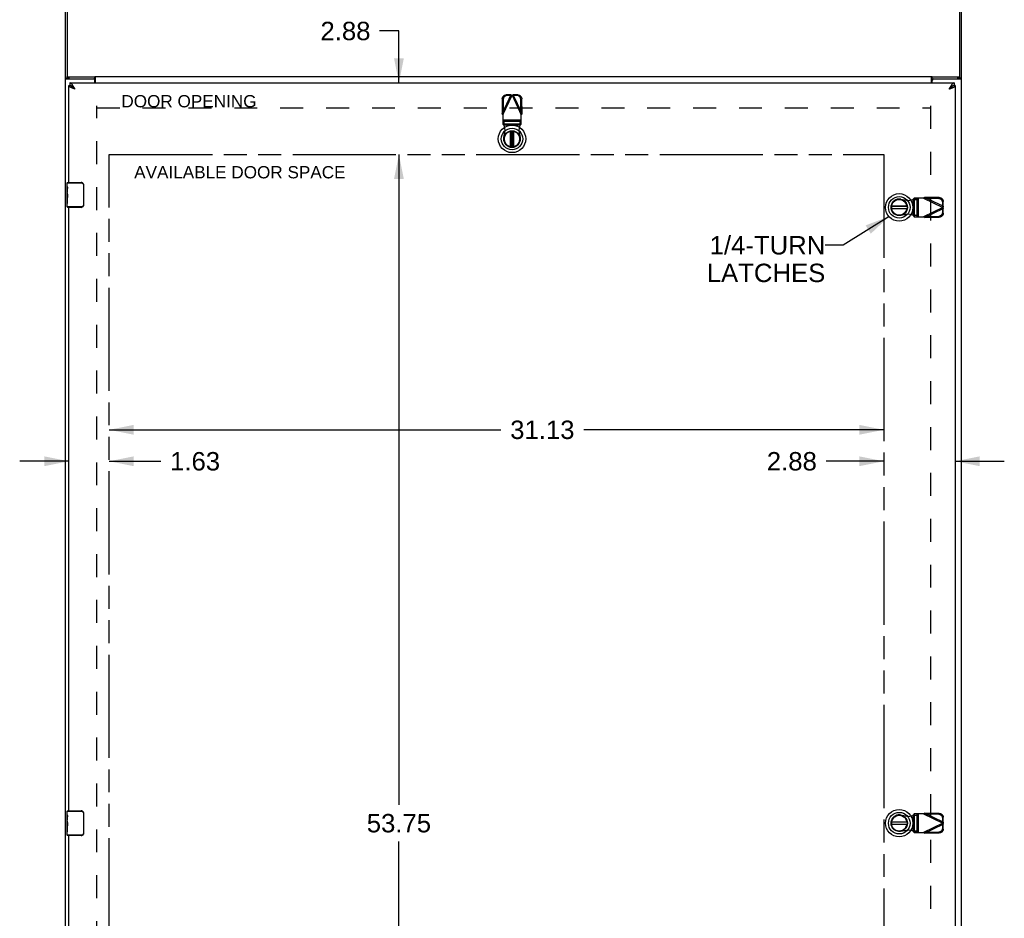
# Model space of a CAD drawing. Header units: inches. Extents: x 0 to 168, y 0 to 108.
# Tile 3 of 7: x 44 to 83, y 36 to 72. Entities that reach past the tile are written whole.
import ezdxf

# ---------------------------------------------------------------- set-up
doc = ezdxf.new("R2010")
doc.units = ezdxf.units.IN
doc.header["$LTSCALE"] = 9.21831
doc.header["$MEASUREMENT"] = 0
doc.linetypes.add('HIDDEN', pattern=[0.2, 0.1, -0.1])
doc.linetypes.add('PHANTOM', pattern=[0.8, 0.45, -0.05, 0.1, -0.05, 0.1, -0.05])
doc.layers.get('0').update_dxf_attribs({"linetype": 'CONTINUOUS'})
for name, color, linetype in [('02___PRT_ALL_AXES', 7, 'CONTINUOUS'), ('1-4_TURN_RH_OVER_24', 7, 'CONTINUOUS'), ('AVAILABLE_DOOR_SPACE', 7, 'CONTINUOUS'), ('DEFAULT_2', 8, 'HIDDEN'), ('DIMENSIONS', 7, 'CONTINUOUS')]:
    doc.layers.add(name, color=color, linetype=linetype)
doc.styles.get("Standard").update_dxf_attribs({"font": 'arial.ttf'})
doc.dimstyles.new('DIMSTYLE_1', dxfattribs={"dimtxt": 0.739437, "dimasz": 0.985915, "dimexe": 0.09, "dimexo": 0.07, "dimgap": 0.0375, "dimtad": 0, "dimtih": 1, "dimtoh": 1, "dimzin": 4, "dimdsep": 46, "dimtxsty": 'Standard', "dimblk": '_FILLED', "dimblk1": '_FILLED', "dimblk2": '_FILLED', "dimcen": 0.09, "dimazin": 1, "dimtfac": 1, "dimtofl": 0, "dimtmove": 0, "dimatfit": 3, "dimldrblk": '_FILLED', "dimfxl": 0, "dimtolj": 1, "dimtzin": 4, "dimarcsym": 0})
doc.dimstyles.get("Standard").update_dxf_attribs({"dimtxt": 0.838028, "dimasz": 0.985915, "dimexe": 0.09, "dimexo": 0.07, "dimgap": 0.09, "dimtad": 0, "dimtih": 1, "dimtoh": 1, "dimzin": 4, "dimdsep": 46, "dimtxsty": 'Standard', "dimblk": '_FILLED', "dimblk1": '_FILLED', "dimblk2": '_FILLED', "dimcen": 0.09, "dimazin": 1, "dimtp": 0.01, "dimtm": 0.01, "dimtfac": 1, "dimtofl": 0, "dimtmove": 0, "dimatfit": 3, "dimldrblk": '_FILLED', "dimfxl": 0, "dimtolj": 1, "dimtzin": 4, "dimarcsym": 0})

# ---------------------------------------------------------------- blocks, each defined once
blk = doc.blocks.new('_FILLED')
at = {"color": 0, "linetype": 'ByBlock'}
blk.add_solid([(0, 0), (-1, 0.2), (-1, -0.2)], dxfattribs=at)
blk = doc.blocks.new('*D18')
at = {"layer": 'DIMENSIONS', "color": 2, "linetype": 'Continuous'}
for p, q in [((58.937, 71.777), (58.163, 71.777)), ((58.937, 69.688), (58.937, 71.777)), ((58.937, 66.813), (58.937, 64.841))]:
    blk.add_line(p, q, dxfattribs=at)
at = {"layer": 'DIMENSIONS', "color": 2, "linetype": 'Continuous', "xscale": 0.9859154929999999, "yscale": 0.9859154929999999, "zscale": 0.9859154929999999}
for p, rotation in [((58.937, 69.688), 270), ((58.937, 66.813), 90)]:
    blk.add_blockref('_FILLED', p, dxfattribs=dict(at, rotation=rotation))
at = {"layer": 'DIMENSIONS', "color": 2, "linetype": 'Continuous', "insert": (57.794, 72.146), "char_height": 0.7394, "width": 2.0094, "attachment_point": 3, "line_spacing_factor": 0.9}
blk.add_mtext('2.88', dxfattribs=at)
blk = doc.blocks.new('*D19')
at = {"layer": 'DIMENSIONS', "color": 2, "linetype": 'Continuous'}
for p, q in [((58.937, 66.813), (58.937, 40.677)), ((58.937, 13.063), (58.937, 39.199))]:
    blk.add_line(p, q, dxfattribs=at)
at = {"layer": 'DIMENSIONS', "color": 2, "linetype": 'Continuous', "xscale": 0.9859154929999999, "yscale": 0.9859154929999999, "zscale": 0.9859154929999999}
for p, rotation in [((58.937, 66.813), 90), ((58.937, 13.063), 270)]:
    blk.add_blockref('_FILLED', p, dxfattribs=dict(at, rotation=rotation))
at = {"layer": 'DIMENSIONS', "color": 2, "linetype": 'Continuous', "insert": (58.937, 40.308), "char_height": 0.7394, "width": 2.5839, "attachment_point": 2, "line_spacing_factor": 0.9}
blk.add_mtext('53.75', dxfattribs=at)
blk = doc.blocks.new('*D21')
at = {"layer": 'DIMENSIONS', "color": 2, "linetype": 'Continuous'}
for p, q in [((45.669, 54.483), (43.697, 54.483)), ((47.294, 54.483), (49.371, 54.483))]:
    blk.add_line(p, q, dxfattribs=at)
at = {"layer": 'DIMENSIONS', "color": 2, "linetype": 'Continuous', "xscale": 0.9859154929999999, "yscale": 0.9859154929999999, "zscale": 0.9859154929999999}
blk.add_blockref('_FILLED', (45.669, 54.483), dxfattribs=at)
at = {"layer": 'DIMENSIONS', "color": 2, "linetype": 'Continuous', "xscale": 0.9859154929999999, "yscale": 0.9859154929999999, "zscale": 0.9859154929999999, "rotation": 180}
blk.add_blockref('_FILLED', (47.294, 54.483), dxfattribs=at)
at = {"layer": 'DIMENSIONS', "color": 2, "linetype": 'Continuous', "insert": (49.741, 54.853), "char_height": 0.7394, "width": 2.0094, "attachment_point": 1, "line_spacing_factor": 0.9}
blk.add_mtext('1.63', dxfattribs=at)
blk = doc.blocks.new('*D22')
at = {"layer": 'DIMENSIONS', "color": 2, "linetype": 'Continuous'}
for p, q in [((47.294, 55.748), (63.039, 55.748)), ((78.419, 55.748), (66.362, 55.748))]:
    blk.add_line(p, q, dxfattribs=at)
at = {"layer": 'DIMENSIONS', "color": 2, "linetype": 'Continuous', "xscale": 0.9859154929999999, "yscale": 0.9859154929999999, "zscale": 0.9859154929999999, "rotation": 180}
blk.add_blockref('_FILLED', (47.294, 55.748), dxfattribs=at)
at = {"layer": 'DIMENSIONS', "color": 2, "linetype": 'Continuous', "xscale": 0.9859154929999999, "yscale": 0.9859154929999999, "zscale": 0.9859154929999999}
blk.add_blockref('_FILLED', (78.419, 55.748), dxfattribs=at)
at = {"layer": 'DIMENSIONS', "color": 2, "linetype": 'Continuous', "insert": (64.7, 56.118), "char_height": 0.7394, "width": 2.5839, "attachment_point": 2, "line_spacing_factor": 0.9}
blk.add_mtext('31.13', dxfattribs=at)
blk = doc.blocks.new('*D23')
at = {"layer": 'DIMENSIONS', "color": 2, "linetype": 'Continuous'}
for p, q in [((78.419, 54.483), (76.102, 54.483)), ((81.294, 54.483), (83.266, 54.483))]:
    blk.add_line(p, q, dxfattribs=at)
at = {"layer": 'DIMENSIONS', "color": 2, "linetype": 'Continuous', "xscale": 0.9859154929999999, "yscale": 0.9859154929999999, "zscale": 0.9859154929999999}
blk.add_blockref('_FILLED', (78.419, 54.483), dxfattribs=at)
at = {"layer": 'DIMENSIONS', "color": 2, "linetype": 'Continuous', "xscale": 0.9859154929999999, "yscale": 0.9859154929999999, "zscale": 0.9859154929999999, "rotation": 180}
blk.add_blockref('_FILLED', (81.294, 54.483), dxfattribs=at)
at = {"layer": 'DIMENSIONS', "color": 2, "linetype": 'Continuous', "insert": (75.732, 54.853), "char_height": 0.7394, "width": 2.0094, "attachment_point": 3, "line_spacing_factor": 0.9}
blk.add_mtext('2.88', dxfattribs=at)

msp = doc.modelspace()

# ---------------------------------------------------------------- linework, layer by layer
at = {"color": 3, "linetype": 'Continuous'}
for p, q in [((45.544, 10.013), (45.544, 73.019)), ((45.607, 73.099), (45.607, 69.952)), ((81.481, 69.952), (81.481, 73.099)), ((81.544, 10.013), (81.544, 73.043)), ((45.571, 69.858), (46.659, 69.858)), ((45.687, 69.932), (46.719, 69.932)), ((45.711, 69.688), (81.252, 69.688)), ((46.719, 69.932), (46.73, 69.949)), ((46.719, 69.688), (46.719, 69.798)), ((46.73, 69.949), (80.357, 69.949)), ((46.746, 69.688), (46.746, 69.949)), ((80.342, 69.688), (80.342, 69.949)), ((80.369, 69.932), (80.357, 69.949)), ((80.369, 69.932), (81.401, 69.932)), ((80.369, 69.688), (80.369, 69.798)), ((80.429, 69.858), (81.516, 69.858)), ((45.669, 65.688), (45.669, 69.584)), ((81.294, 69.584), (81.294, 10.292)), ((45.669, 40.438), (45.669, 64.688)), ((45.669, 15.188), (45.669, 39.438))]:
    msp.add_line(p, q, dxfattribs=at)
at = {"color": 7, "linetype": 'Continuous'}
for p, q in [((45.544, 69.881), (45.607, 69.881)), ((45.607, 69.88), (45.607, 69.952)), ((45.619, 69.869), (45.617, 69.87)), ((45.623, 69.868), (45.619, 69.869)), ((45.626, 69.866), (45.623, 69.868)), ((45.687, 69.859), (45.681, 69.859)), ((45.687, 69.859), (45.687, 69.932)), ((45.687, 69.859), (46.719, 69.859)), ((45.711, 69.688), (45.711, 69.584)), ((46.719, 69.859), (46.719, 69.932)), ((80.369, 69.859), (80.369, 69.932)), ((80.369, 69.859), (81.401, 69.859)), ((81.252, 69.688), (81.252, 69.584)), ((81.401, 69.859), (81.401, 69.932)), ((81.406, 69.859), (81.401, 69.859)), ((81.481, 69.88), (81.481, 69.952)), ((81.544, 69.881), (81.481, 69.881)), ((45.669, 69.584), (45.711, 69.584)), ((45.779, 69.565), (45.77, 69.569)), ((81.201, 69.573), (81.192, 69.569)), ((81.294, 69.584), (81.252, 69.584)), ((63.427, 67.127), (63.427, 67.748)), ((63.442, 67.75), (63.442, 67.125)), ((63.521, 67.125), (63.521, 67.75)), ((63.537, 67.748), (63.537, 67.127)), ((45.624, 65.688), (46.164, 65.688)), ((45.872, 65.688), (45.872, 65.673)), ((46.128, 65.688), (46.128, 65.673)), ((45.609, 65.527), (45.609, 65.673)), ((45.609, 65.673), (46.166, 65.673)), ((45.609, 65.27), (45.609, 65.303)), ((46.256, 65.588), (46.256, 64.788)), ((46.264, 65.588), (46.256, 65.588)), ((46.264, 65.588), (46.264, 64.788)), ((45.609, 65.073), (45.609, 65.104)), ((45.609, 64.703), (45.609, 64.842)), ((46.166, 64.703), (45.609, 64.703)), ((46.164, 64.688), (45.624, 64.688)), ((45.872, 64.688), (45.872, 64.703)), ((46.128, 64.688), (46.128, 64.703)), ((46.264, 64.788), (46.256, 64.788)), ((79.356, 64.727), (78.731, 64.727)), ((78.731, 64.648), (79.356, 64.648)), ((78.733, 64.743), (79.353, 64.743)), ((79.353, 64.632), (78.733, 64.632)), ((45.609, 40.277), (45.609, 40.423)), ((45.609, 40.423), (46.166, 40.423)), ((45.624, 40.438), (46.164, 40.438)), ((45.872, 40.438), (45.872, 40.423)), ((46.128, 40.438), (46.128, 40.423)), ((45.609, 40.02), (45.609, 40.053)), ((46.256, 40.338), (46.256, 39.538)), ((46.264, 40.338), (46.256, 40.338)), ((46.264, 40.338), (46.264, 39.538)), ((79.356, 39.977), (78.731, 39.977)), ((78.733, 39.993), (79.353, 39.993)), ((45.609, 39.823), (45.609, 39.854)), ((45.609, 39.453), (45.609, 39.592)), ((78.731, 39.898), (79.356, 39.898)), ((79.353, 39.882), (78.733, 39.882)), ((46.166, 39.453), (45.609, 39.453)), ((46.164, 39.438), (45.624, 39.438)), ((45.872, 39.438), (45.872, 39.453)), ((46.128, 39.438), (46.128, 39.453)), ((46.264, 39.538), (46.256, 39.538))]:
    msp.add_line(p, q, dxfattribs=at)
at = {"color": 3, "linetype": 'Continuous'}
for points in [[(45.544, 69.881), (45.544, 69.879), (45.545, 69.876), (45.546, 69.874), (45.548, 69.871), (45.551, 69.869), (45.554, 69.867), (45.558, 69.865), (45.562, 69.862), (45.566, 69.86), (45.571, 69.858)], [(45.607, 69.952), (45.607, 69.951), (45.608, 69.949), (45.609, 69.948), (45.61, 69.947), (45.612, 69.945), (45.614, 69.944), (45.617, 69.943), (45.619, 69.941), (45.623, 69.94), (45.626, 69.939), (45.63, 69.938), (45.634, 69.937), (45.639, 69.936), (45.643, 69.935), (45.648, 69.934), (45.654, 69.934), (45.659, 69.933), (45.664, 69.933), (45.67, 69.932), (45.675, 69.932), (45.681, 69.932), (45.687, 69.932)], [(45.915, 69.442), (45.907, 69.458), (45.898, 69.474), (45.89, 69.49), (45.881, 69.505), (45.873, 69.521), (45.864, 69.536), (45.856, 69.551), (45.847, 69.565), (45.839, 69.578), (45.83, 69.592), (45.822, 69.604), (45.813, 69.616), (45.804, 69.627), (45.796, 69.637), (45.787, 69.646), (45.779, 69.655), (45.77, 69.663), (45.762, 69.669), (45.753, 69.675), (45.745, 69.68), (45.736, 69.683), (45.728, 69.686), (45.719, 69.687), (45.711, 69.688)], [(46.738, 69.91), (46.735, 69.915), (46.734, 69.917), (46.732, 69.919), (46.731, 69.921), (46.73, 69.923), (46.728, 69.925), (46.727, 69.927), (46.725, 69.928), (46.724, 69.929), (46.722, 69.93), (46.721, 69.931), (46.72, 69.931), (46.719, 69.932)], [(46.746, 69.899), (46.744, 69.901), (46.743, 69.902), (46.742, 69.904), (46.74, 69.906), (46.739, 69.908), (46.738, 69.91)], [(80.342, 69.899), (80.343, 69.901), (80.344, 69.902), (80.346, 69.904), (80.347, 69.906), (80.348, 69.908), (80.35, 69.91), (80.353, 69.915)], [(80.353, 69.915), (80.354, 69.917), (80.355, 69.919), (80.357, 69.921), (80.358, 69.923), (80.359, 69.925), (80.361, 69.927), (80.362, 69.928), (80.364, 69.929), (80.365, 69.93), (80.367, 69.931), (80.368, 69.931), (80.369, 69.932)], [(81.252, 69.688), (81.243, 69.687), (81.235, 69.686), (81.226, 69.683), (81.218, 69.68), (81.209, 69.675), (81.201, 69.669), (81.192, 69.663), (81.184, 69.655), (81.175, 69.646), (81.167, 69.637), (81.158, 69.627), (81.149, 69.616), (81.141, 69.604), (81.132, 69.592), (81.124, 69.578), (81.115, 69.565), (81.107, 69.551), (81.098, 69.536), (81.09, 69.521), (81.081, 69.505), (81.073, 69.49), (81.064, 69.474), (81.056, 69.458), (81.047, 69.442)], [(81.401, 69.932), (81.406, 69.932), (81.412, 69.932), (81.418, 69.932), (81.423, 69.933), (81.429, 69.933), (81.434, 69.934), (81.439, 69.934), (81.444, 69.935), (81.449, 69.936), (81.453, 69.937), (81.457, 69.938), (81.461, 69.939), (81.465, 69.94), (81.468, 69.941), (81.471, 69.943), (81.474, 69.944), (81.476, 69.945), (81.478, 69.947), (81.479, 69.948), (81.48, 69.949), (81.481, 69.951), (81.481, 69.952)], [(81.516, 69.858), (81.521, 69.86), (81.526, 69.862), (81.53, 69.865), (81.534, 69.867), (81.537, 69.869), (81.539, 69.871), (81.541, 69.874), (81.543, 69.876), (81.543, 69.879), (81.544, 69.881)], [(45.915, 69.442), (45.9, 69.447), (45.886, 69.452), (45.871, 69.458), (45.856, 69.463), (45.842, 69.469), (45.828, 69.474), (45.814, 69.48), (45.801, 69.485), (45.788, 69.491), (45.775, 69.496), (45.763, 69.502), (45.752, 69.507), (45.741, 69.513), (45.731, 69.518), (45.721, 69.524), (45.712, 69.529), (45.704, 69.535), (45.697, 69.54), (45.69, 69.546), (45.685, 69.551), (45.68, 69.557), (45.676, 69.562), (45.673, 69.568), (45.671, 69.573), (45.669, 69.579), (45.669, 69.584)], [(81.047, 69.442), (81.062, 69.447), (81.077, 69.452), (81.092, 69.458), (81.106, 69.463), (81.121, 69.469), (81.135, 69.474), (81.148, 69.48), (81.162, 69.485), (81.175, 69.491), (81.187, 69.496), (81.199, 69.502), (81.211, 69.507), (81.222, 69.513), (81.232, 69.518), (81.241, 69.524), (81.25, 69.529), (81.258, 69.535), (81.266, 69.54), (81.272, 69.546), (81.278, 69.551), (81.283, 69.557), (81.287, 69.562), (81.29, 69.568), (81.292, 69.573), (81.293, 69.579), (81.294, 69.584)]]:
    msp.add_lwpolyline(points, dxfattribs=at)
at = {"color": 7, "linetype": 'Continuous'}
for points in [[(45.617, 69.87), (45.614, 69.871), (45.612, 69.873), (45.61, 69.874), (45.609, 69.876), (45.608, 69.877), (45.607, 69.879), (45.607, 69.88)], [(45.623, 69.867), (45.624, 69.867), (45.625, 69.865), (45.627, 69.862), (45.63, 69.86), (45.632, 69.858)], [(45.639, 69.863), (45.634, 69.864), (45.63, 69.865), (45.626, 69.866)], [(45.681, 69.859), (45.675, 69.859), (45.67, 69.86), (45.664, 69.86), (45.659, 69.861), (45.654, 69.861), (45.648, 69.862), (45.643, 69.863), (45.639, 69.863)], [(46.746, 69.852), (46.745, 69.852), (46.744, 69.852), (46.742, 69.852), (46.741, 69.852), (46.74, 69.852), (46.738, 69.852), (46.737, 69.852), (46.736, 69.853), (46.734, 69.853), (46.733, 69.854), (46.732, 69.855), (46.731, 69.856), (46.729, 69.856), (46.728, 69.857), (46.727, 69.858), (46.726, 69.858), (46.725, 69.859), (46.723, 69.859), (46.722, 69.859), (46.721, 69.86), (46.72, 69.859), (46.719, 69.859)], [(80.342, 69.852), (80.343, 69.852), (80.344, 69.852), (80.345, 69.852), (80.346, 69.852), (80.348, 69.852), (80.349, 69.852), (80.35, 69.852), (80.352, 69.853), (80.353, 69.853), (80.354, 69.854), (80.356, 69.855), (80.357, 69.856), (80.358, 69.856), (80.359, 69.857), (80.36, 69.858), (80.362, 69.858), (80.363, 69.859), (80.364, 69.859), (80.365, 69.859), (80.367, 69.86), (80.368, 69.859), (80.369, 69.859)], [(81.449, 69.863), (81.444, 69.863), (81.439, 69.862), (81.434, 69.861), (81.429, 69.861), (81.423, 69.86), (81.418, 69.86), (81.412, 69.859), (81.406, 69.859)], [(81.465, 69.868), (81.461, 69.866), (81.457, 69.865), (81.453, 69.864), (81.449, 69.863)], [(81.455, 69.858), (81.458, 69.86), (81.46, 69.862), (81.462, 69.865), (81.464, 69.867), (81.464, 69.867)], [(81.474, 69.871), (81.471, 69.87), (81.468, 69.869), (81.465, 69.868)], [(81.481, 69.88), (81.481, 69.879), (81.48, 69.877), (81.479, 69.876), (81.478, 69.874), (81.476, 69.873), (81.474, 69.871)], [(45.77, 69.569), (45.762, 69.573), (45.753, 69.576), (45.745, 69.579), (45.736, 69.581), (45.728, 69.583), (45.719, 69.584), (45.711, 69.584)], [(45.915, 69.442), (45.904, 69.449), (45.893, 69.456), (45.882, 69.463), (45.871, 69.47), (45.861, 69.477), (45.851, 69.484), (45.841, 69.491), (45.831, 69.499), (45.823, 69.506), (45.814, 69.513), (45.807, 69.52), (45.8, 69.527), (45.794, 69.534), (45.788, 69.541), (45.784, 69.548), (45.78, 69.556), (45.777, 69.563), (45.775, 69.567)], [(45.915, 69.442), (45.907, 69.451), (45.898, 69.46), (45.89, 69.469), (45.881, 69.478), (45.873, 69.487), (45.864, 69.496), (45.856, 69.505), (45.847, 69.513), (45.839, 69.521), (45.83, 69.528), (45.822, 69.535), (45.813, 69.542), (45.804, 69.549), (45.796, 69.555), (45.787, 69.56), (45.779, 69.565)], [(81.192, 69.569), (81.184, 69.565), (81.175, 69.56), (81.167, 69.555), (81.158, 69.549), (81.149, 69.542), (81.141, 69.535), (81.132, 69.528), (81.124, 69.521), (81.115, 69.513), (81.107, 69.505), (81.098, 69.496), (81.09, 69.487), (81.081, 69.478), (81.073, 69.469), (81.064, 69.46), (81.056, 69.451), (81.047, 69.442)], [(81.047, 69.442), (81.058, 69.449), (81.07, 69.456), (81.081, 69.463), (81.091, 69.47), (81.102, 69.477), (81.112, 69.484), (81.122, 69.491), (81.131, 69.499), (81.14, 69.506), (81.148, 69.513), (81.156, 69.52), (81.163, 69.527), (81.169, 69.534), (81.174, 69.541), (81.179, 69.548), (81.183, 69.556), (81.186, 69.563), (81.187, 69.567)], [(81.252, 69.584), (81.243, 69.584), (81.235, 69.583), (81.226, 69.581), (81.218, 69.579), (81.209, 69.576), (81.201, 69.573)], [(46.164, 65.688), (46.164, 65.688), (46.164, 65.687), (46.165, 65.686), (46.165, 65.685), (46.165, 65.684), (46.166, 65.682), (46.166, 65.68), (46.166, 65.678), (46.166, 65.675), (46.166, 65.673)], [(46.166, 65.673), (46.174, 65.673), (46.183, 65.672), (46.191, 65.67), (46.199, 65.667), (46.207, 65.664), (46.215, 65.66), (46.222, 65.655), (46.228, 65.65), (46.234, 65.644), (46.239, 65.639), (46.243, 65.633), (46.246, 65.627), (46.249, 65.622), (46.251, 65.617), (46.253, 65.611), (46.254, 65.606), (46.255, 65.602), (46.256, 65.597), (46.256, 65.592), (46.256, 65.588)], [(46.257, 65.624), (46.259, 65.618), (46.261, 65.613), (46.262, 65.607), (46.263, 65.601), (46.263, 65.594), (46.264, 65.588)], [(46.164, 64.688), (46.164, 64.688), (46.164, 64.689), (46.165, 64.69), (46.165, 64.691), (46.165, 64.692), (46.166, 64.694), (46.166, 64.696), (46.166, 64.698), (46.166, 64.701), (46.166, 64.703)], [(46.256, 64.788), (46.256, 64.784), (46.256, 64.779), (46.255, 64.774), (46.254, 64.77), (46.253, 64.765), (46.251, 64.759), (46.249, 64.754), (46.246, 64.749), (46.243, 64.743), (46.239, 64.737), (46.234, 64.732), (46.228, 64.726), (46.222, 64.721), (46.215, 64.716), (46.207, 64.712), (46.199, 64.709), (46.191, 64.706), (46.183, 64.704), (46.174, 64.703), (46.166, 64.703)], [(46.264, 64.788), (46.263, 64.782), (46.263, 64.775), (46.262, 64.769), (46.261, 64.763), (46.259, 64.758), (46.257, 64.752)], [(46.164, 40.438), (46.164, 40.438), (46.164, 40.437), (46.165, 40.436), (46.165, 40.435), (46.165, 40.434), (46.166, 40.432), (46.166, 40.43), (46.166, 40.428), (46.166, 40.425), (46.166, 40.423)], [(46.166, 40.423), (46.174, 40.423), (46.183, 40.422), (46.191, 40.42), (46.199, 40.417), (46.207, 40.414), (46.215, 40.41), (46.222, 40.405), (46.228, 40.4), (46.234, 40.394), (46.239, 40.389), (46.243, 40.383), (46.246, 40.377), (46.249, 40.372), (46.251, 40.367), (46.253, 40.361), (46.254, 40.356), (46.255, 40.352), (46.256, 40.347), (46.256, 40.342), (46.256, 40.338)], [(46.257, 40.374), (46.259, 40.368), (46.261, 40.363), (46.262, 40.357), (46.263, 40.351), (46.263, 40.344), (46.264, 40.338)], [(46.164, 39.438), (46.164, 39.438), (46.164, 39.439), (46.165, 39.44), (46.165, 39.441), (46.165, 39.442), (46.166, 39.444), (46.166, 39.446), (46.166, 39.448), (46.166, 39.451), (46.166, 39.453)], [(46.256, 39.538), (46.256, 39.534), (46.256, 39.529), (46.255, 39.524), (46.254, 39.52), (46.253, 39.515), (46.251, 39.509), (46.249, 39.504), (46.246, 39.499), (46.243, 39.493), (46.239, 39.487), (46.234, 39.482), (46.228, 39.476), (46.222, 39.471), (46.215, 39.466), (46.207, 39.462), (46.199, 39.459), (46.191, 39.456), (46.183, 39.454), (46.174, 39.453), (46.166, 39.453)], [(46.264, 39.538), (46.263, 39.532), (46.263, 39.525), (46.262, 39.519), (46.261, 39.513), (46.259, 39.508), (46.257, 39.502)]]:
    msp.add_lwpolyline(points, dxfattribs=at)
for centre, radius in [((63.482, 67.437), 0.551), ((63.482, 67.437), 0.433), ((63.482, 67.437), 0.329), ((63.482, 67.437), 0.317), ((79.043, 64.687), 0.551), ((79.043, 64.687), 0.433), ((79.043, 64.687), 0.329), ((79.043, 64.687), 0.317), ((79.043, 39.937), 0.551), ((79.043, 39.937), 0.433), ((79.043, 39.937), 0.329), ((79.043, 39.937), 0.317)]:
    msp.add_circle(centre, radius, dxfattribs=at)
at = {"color": 3, "linetype": 'Continuous'}
for centre, start, end in [((46.659, 69.798), 0, 90), ((80.429, 69.798), 90, 180)]:
    msp.add_arc(centre, 0.06, start, end, dxfattribs=at)
at = {"color": 7, "linetype": 'Continuous'}
for centre, radius, start, end in [((63.482, 67.437), 0.315, 100.0787, 79.9213), ((45.624, 65.673), 0.015, 90, 180), ((46.164, 65.588), 0.1, 21.1999, 90), ((79.043, 64.687), 0.315, 10.0787, 349.9213), ((45.624, 64.703), 0.015, 180, 270), ((46.164, 64.788), 0.1, 270, 338.7946), ((45.624, 40.423), 0.015, 90, 180), ((46.164, 40.338), 0.1, 21.1999, 90), ((79.043, 39.937), 0.315, 10.0787, 349.9213), ((45.624, 39.453), 0.015, 180, 270), ((46.164, 39.538), 0.1, 270, 338.7946)]:
    msp.add_arc(centre, radius, start, end, dxfattribs=at)
at = {"layer": '02___PRT_ALL_AXES', "color": 7, "linetype": 'Continuous'}
for p, q in [((45.609, 65.527), (45.609, 65.673)), ((45.609, 65.27), (45.609, 65.527)), ((45.614, 65.471), (45.609, 65.471)), ((45.609, 65.439), (45.616, 65.439)), ((45.609, 65.303), (45.616, 65.303)), ((45.616, 65.303), (45.616, 65.44)), ((45.609, 64.703), (45.609, 65.267)), ((45.61, 65.24), (45.609, 65.24)), ((45.609, 65.109), (45.615, 65.109)), ((45.609, 65.073), (45.616, 65.073)), ((45.609, 65.01), (45.616, 65.01)), ((45.616, 64.842), (45.616, 65.073)), ((45.609, 64.842), (45.616, 64.842)), ((45.609, 40.277), (45.609, 40.423)), ((45.609, 40.02), (45.609, 40.277)), ((45.614, 40.221), (45.609, 40.221)), ((45.609, 40.189), (45.616, 40.189)), ((45.609, 40.053), (45.616, 40.053)), ((45.609, 39.453), (45.609, 40.017)), ((45.61, 39.99), (45.609, 39.99)), ((45.616, 40.053), (45.616, 40.19)), ((45.609, 39.859), (45.615, 39.859)), ((45.609, 39.823), (45.616, 39.823)), ((45.609, 39.76), (45.616, 39.76)), ((45.609, 39.592), (45.616, 39.592)), ((45.616, 39.592), (45.616, 39.823))]:
    msp.add_line(p, q, dxfattribs=at)
for points in [[(45.609, 65.527), (45.609, 65.524), (45.609, 65.519), (45.61, 65.514), (45.611, 65.507), (45.611, 65.5), (45.612, 65.493), (45.613, 65.485), (45.614, 65.476), (45.615, 65.467), (45.615, 65.458), (45.616, 65.449), (45.616, 65.44)], [(45.609, 65.27), (45.609, 65.261), (45.609, 65.252), (45.61, 65.242)], [(45.61, 65.242), (45.611, 65.232), (45.612, 65.22), (45.613, 65.209), (45.614, 65.197), (45.615, 65.184), (45.615, 65.172), (45.616, 65.159), (45.616, 65.146), (45.616, 65.133), (45.615, 65.12), (45.615, 65.108), (45.614, 65.096), (45.613, 65.084)], [(45.609, 40.277), (45.609, 40.274), (45.609, 40.269), (45.61, 40.264), (45.611, 40.257), (45.611, 40.25), (45.612, 40.243), (45.613, 40.235), (45.614, 40.226), (45.615, 40.217), (45.615, 40.208), (45.616, 40.199), (45.616, 40.19)], [(45.609, 40.02), (45.609, 40.011), (45.609, 40.002), (45.61, 39.992)], [(45.61, 39.992), (45.611, 39.982), (45.612, 39.97), (45.613, 39.959), (45.614, 39.947), (45.615, 39.934), (45.615, 39.922), (45.616, 39.909), (45.616, 39.896), (45.616, 39.883), (45.615, 39.87), (45.615, 39.858), (45.614, 39.846), (45.613, 39.834)]]:
    msp.add_lwpolyline(points, dxfattribs=at)
for centre in [(45.872, 65.104), (45.872, 39.854)]:
    msp.add_ellipse(centre, major_axis=(0.263, 0), ratio=0.432808, start_param=3.141593, end_param=3.321581, dxfattribs=at)
at = {"layer": 'AVAILABLE_DOOR_SPACE', "color": 40, "linetype": 'PHANTOM'}
for p, q in [((47.294, 13.063), (47.294, 66.813)), ((47.294, 66.813), (78.419, 66.813)), ((78.419, 66.813), (78.419, 13.063))]:
    msp.add_line(p, q, dxfattribs=at)
at = {"layer": 'DEFAULT_2', "color": 8, "linetype": 'HIDDEN'}
for p, q in [((63.437, 69.209), (63.08, 68.456)), ((63.09, 69.046), (63.08, 68.456)), ((63.09, 69.046), (63.131, 69.027)), ((63.108, 68.408), (63.482, 69.195)), ((63.131, 69.027), (63.121, 68.436)), ((63.437, 69.209), (63.244, 69.205)), ((63.286, 69.186), (63.244, 69.205)), ((63.479, 69.189), (63.286, 69.186)), ((63.437, 69.209), (63.452, 69.204)), ((63.437, 69.209), (63.479, 69.189)), ((63.452, 69.204), (63.467, 69.2)), ((63.467, 69.2), (63.482, 69.195)), ((63.482, 69.195), (63.497, 69.2)), ((63.482, 69.195), (63.856, 68.408)), ((63.485, 69.189), (63.526, 69.209)), ((63.678, 69.186), (63.485, 69.189)), ((63.497, 69.2), (63.512, 69.204)), ((63.512, 69.204), (63.526, 69.209)), ((63.884, 68.456), (63.526, 69.209)), ((63.719, 69.205), (63.526, 69.209)), ((63.719, 69.205), (63.678, 69.186)), ((63.832, 69.027), (63.874, 69.046)), ((63.842, 68.436), (63.832, 69.027)), ((63.884, 68.456), (63.874, 69.046)), ((46.794, 11.113), (46.794, 68.763)), ((46.794, 68.69), (80.294, 68.69)), ((63.121, 68.436), (63.08, 68.456)), ((63.884, 68.456), (63.842, 68.436)), ((80.294, 68.763), (80.294, 11.113)), ((63.108, 68.408), (63.108, 68.034)), ((63.856, 68.197), (63.108, 68.197)), ((63.856, 68.193), (63.108, 68.193)), ((63.154, 68.148), (63.108, 68.189)), ((63.154, 67.993), (63.154, 68.148)), ((63.154, 68.148), (63.81, 68.148)), ((63.856, 68.189), (63.81, 68.148)), ((63.81, 68.148), (63.81, 67.993)), ((63.865, 68.424), (63.856, 68.408)), ((63.856, 68.034), (63.856, 68.408)), ((63.108, 68.038), (63.856, 68.038)), ((63.108, 68.034), (63.154, 67.993)), ((63.153, 67.497), (63.206, 67.792)), ((63.81, 67.993), (63.154, 67.993)), ((63.168, 67.989), (63.166, 68.021)), ((63.206, 67.792), (63.168, 67.989)), ((63.795, 67.989), (63.168, 67.989)), ((63.795, 67.989), (63.757, 67.792)), ((63.757, 67.792), (63.811, 67.497)), ((63.81, 67.993), (63.856, 68.034)), ((79.103, 65.017), (79.398, 64.963)), ((79.398, 64.963), (79.594, 65.001)), ((79.594, 65.001), (79.626, 65.003)), ((79.594, 65.001), (79.594, 64.374)), ((79.64, 65.061), (79.598, 65.015)), ((79.598, 64.359), (79.598, 65.015)), ((79.598, 65.015), (79.753, 65.015)), ((80.014, 65.061), (79.64, 65.061)), ((79.643, 65.061), (79.643, 64.313)), ((79.753, 65.015), (79.795, 65.061)), ((79.753, 65.015), (79.753, 64.359)), ((79.798, 64.313), (79.798, 65.061)), ((79.802, 65.061), (79.802, 64.313)), ((80.014, 65.061), (80.801, 64.687)), ((80.042, 65.048), (80.062, 65.09)), ((80.632, 65.038), (80.042, 65.048)), ((80.652, 65.08), (80.062, 65.09)), ((80.814, 64.732), (80.062, 65.09)), ((80.652, 65.08), (80.632, 65.038)), ((80.791, 64.883), (80.811, 64.925)), ((80.814, 64.732), (80.811, 64.925)), ((80.801, 64.687), (80.014, 64.313)), ((80.062, 64.285), (80.814, 64.643)), ((80.795, 64.69), (80.791, 64.883)), ((80.791, 64.491), (80.795, 64.684)), ((80.814, 64.732), (80.795, 64.69)), ((80.795, 64.684), (80.814, 64.643)), ((80.806, 64.703), (80.801, 64.687)), ((80.801, 64.687), (80.806, 64.672)), ((80.81, 64.717), (80.806, 64.703)), ((80.806, 64.672), (80.81, 64.657)), ((80.814, 64.732), (80.81, 64.717)), ((80.81, 64.657), (80.814, 64.643)), ((80.811, 64.45), (80.814, 64.643)), ((79.398, 64.412), (79.103, 64.358)), ((79.594, 64.374), (79.398, 64.412)), ((79.753, 64.359), (79.598, 64.359)), ((79.598, 64.359), (79.64, 64.313)), ((79.64, 64.313), (80.014, 64.313)), ((79.795, 64.313), (79.753, 64.359)), ((80.03, 64.304), (80.014, 64.313)), ((80.042, 64.327), (80.632, 64.337)), ((80.062, 64.285), (80.042, 64.327)), ((80.062, 64.285), (80.652, 64.295)), ((80.632, 64.337), (80.652, 64.295)), ((80.811, 64.45), (80.791, 64.491)), ((79.103, 40.267), (79.398, 40.213)), ((79.398, 40.213), (79.594, 40.251)), ((79.594, 40.251), (79.626, 40.253)), ((79.594, 40.251), (79.594, 39.624)), ((79.64, 40.311), (79.598, 40.265)), ((79.598, 40.265), (79.753, 40.265)), ((79.598, 39.609), (79.598, 40.265)), ((80.014, 40.311), (79.64, 40.311)), ((79.643, 40.311), (79.643, 39.563)), ((79.753, 40.265), (79.795, 40.311)), ((79.753, 40.265), (79.753, 39.609)), ((79.798, 39.563), (79.798, 40.311)), ((79.802, 40.311), (79.802, 39.563)), ((80.014, 40.311), (80.801, 39.937)), ((80.042, 40.298), (80.062, 40.34)), ((80.632, 40.288), (80.042, 40.298)), ((80.652, 40.33), (80.062, 40.34)), ((80.814, 39.982), (80.062, 40.34)), ((80.652, 40.33), (80.632, 40.288)), ((80.791, 40.133), (80.811, 40.175)), ((80.795, 39.94), (80.791, 40.133)), ((80.814, 39.982), (80.795, 39.94)), ((80.81, 39.967), (80.806, 39.953)), ((80.814, 39.982), (80.81, 39.967)), ((80.814, 39.982), (80.811, 40.175)), ((79.398, 39.662), (79.103, 39.608)), ((79.594, 39.624), (79.398, 39.662)), ((79.753, 39.609), (79.598, 39.609)), ((79.598, 39.609), (79.64, 39.563)), ((79.795, 39.563), (79.753, 39.609)), ((80.801, 39.937), (80.014, 39.563)), ((80.042, 39.577), (80.632, 39.587)), ((80.062, 39.535), (80.042, 39.577)), ((80.062, 39.535), (80.814, 39.893)), ((80.632, 39.587), (80.652, 39.545)), ((80.791, 39.741), (80.795, 39.934)), ((80.811, 39.7), (80.791, 39.741)), ((80.795, 39.934), (80.814, 39.893)), ((80.806, 39.953), (80.801, 39.937)), ((80.801, 39.937), (80.806, 39.922)), ((80.806, 39.922), (80.81, 39.907)), ((80.81, 39.907), (80.814, 39.893)), ((80.811, 39.7), (80.814, 39.893)), ((79.64, 39.563), (80.014, 39.563)), ((80.03, 39.554), (80.014, 39.563)), ((80.062, 39.535), (80.652, 39.545))]:
    msp.add_line(p, q, dxfattribs=at)
for points in [[(63.09, 69.046), (63.091, 69.062), (63.093, 69.077), (63.097, 69.092), (63.102, 69.106), (63.109, 69.12), (63.117, 69.134), (63.126, 69.146), (63.136, 69.158), (63.147, 69.168), (63.159, 69.177), (63.172, 69.186), (63.186, 69.192), (63.2, 69.198), (63.215, 69.202), (63.229, 69.204), (63.244, 69.205)], [(63.286, 69.186), (63.271, 69.184), (63.256, 69.182), (63.242, 69.178), (63.227, 69.173), (63.214, 69.166), (63.201, 69.158), (63.189, 69.148), (63.178, 69.138), (63.167, 69.126), (63.158, 69.114), (63.151, 69.101), (63.144, 69.087), (63.139, 69.072), (63.135, 69.057), (63.132, 69.042), (63.131, 69.027)], [(63.832, 69.027), (63.831, 69.042), (63.829, 69.057), (63.825, 69.072), (63.82, 69.087), (63.813, 69.101), (63.805, 69.114), (63.796, 69.126), (63.786, 69.138), (63.775, 69.148), (63.763, 69.158), (63.75, 69.166), (63.736, 69.173), (63.722, 69.178), (63.708, 69.182), (63.693, 69.184), (63.678, 69.186)], [(63.719, 69.205), (63.734, 69.204), (63.749, 69.202), (63.764, 69.198), (63.778, 69.192), (63.791, 69.186), (63.804, 69.177), (63.816, 69.168), (63.828, 69.158), (63.838, 69.146), (63.847, 69.134), (63.855, 69.12), (63.861, 69.106), (63.867, 69.092), (63.87, 69.077), (63.873, 69.062), (63.874, 69.046)], [(63.108, 68.408), (63.098, 68.424), (63.093, 68.432), (63.089, 68.44), (63.084, 68.448), (63.08, 68.456)], [(63.884, 68.456), (63.879, 68.448), (63.875, 68.44), (63.87, 68.432), (63.865, 68.424)], [(63.166, 68.021), (63.165, 68.036), (63.164, 68.051), (63.163, 68.066), (63.162, 68.08), (63.161, 68.092), (63.16, 68.104), (63.159, 68.115), (63.158, 68.124), (63.157, 68.132), (63.156, 68.139), (63.155, 68.144), (63.154, 68.148)], [(63.81, 68.148), (63.809, 68.144), (63.808, 68.139), (63.807, 68.132), (63.806, 68.124), (63.805, 68.115), (63.804, 68.104), (63.803, 68.092), (63.801, 68.08), (63.8, 68.066), (63.799, 68.051), (63.798, 68.036), (63.797, 68.021), (63.795, 67.989)], [(63.154, 67.993), (63.156, 67.992), (63.159, 67.992), (63.161, 67.991), (63.164, 67.99), (63.166, 67.99), (63.168, 67.989)], [(63.795, 67.989), (63.798, 67.99), (63.8, 67.99), (63.803, 67.991), (63.805, 67.992), (63.807, 67.992), (63.81, 67.993)], [(79.598, 65.015), (79.598, 65.013), (79.598, 65.011), (79.597, 65.008), (79.596, 65.006), (79.595, 65.003), (79.594, 65.001)], [(79.626, 65.003), (79.642, 65.004), (79.657, 65.005), (79.672, 65.006), (79.685, 65.007), (79.698, 65.008), (79.71, 65.009), (79.721, 65.01), (79.73, 65.011), (79.738, 65.012), (79.745, 65.013), (79.75, 65.014), (79.753, 65.015)], [(80.014, 65.061), (80.03, 65.071), (80.038, 65.076), (80.046, 65.08), (80.054, 65.085), (80.062, 65.09)], [(80.791, 64.883), (80.79, 64.898), (80.788, 64.913), (80.784, 64.928), (80.778, 64.942), (80.772, 64.955), (80.763, 64.968), (80.754, 64.98), (80.744, 64.992), (80.732, 65.002), (80.72, 65.011), (80.706, 65.019), (80.692, 65.025), (80.678, 65.031), (80.663, 65.035), (80.648, 65.037), (80.632, 65.038)], [(80.652, 65.08), (80.668, 65.079), (80.683, 65.076), (80.698, 65.072), (80.712, 65.067), (80.726, 65.06), (80.739, 65.052), (80.752, 65.043), (80.763, 65.033), (80.774, 65.022), (80.783, 65.01), (80.791, 64.997), (80.798, 64.983), (80.803, 64.969), (80.807, 64.955), (80.81, 64.94), (80.811, 64.925)], [(79.594, 64.374), (79.595, 64.372), (79.596, 64.369), (79.597, 64.367), (79.598, 64.364), (79.598, 64.362), (79.598, 64.359)], [(79.753, 64.359), (79.75, 64.361), (79.745, 64.362), (79.738, 64.363), (79.73, 64.364), (79.721, 64.365), (79.71, 64.366), (79.698, 64.367), (79.685, 64.368), (79.672, 64.369), (79.657, 64.37), (79.642, 64.371), (79.626, 64.372), (79.594, 64.374)], [(80.062, 64.285), (80.054, 64.29), (80.046, 64.294), (80.038, 64.299), (80.03, 64.304)], [(80.632, 64.337), (80.648, 64.338), (80.663, 64.34), (80.678, 64.344), (80.692, 64.35), (80.706, 64.356), (80.72, 64.364), (80.732, 64.373), (80.744, 64.383), (80.754, 64.395), (80.763, 64.407), (80.772, 64.42), (80.778, 64.433), (80.784, 64.447), (80.788, 64.462), (80.79, 64.476), (80.791, 64.491)], [(80.811, 64.45), (80.81, 64.435), (80.807, 64.42), (80.803, 64.406), (80.798, 64.392), (80.791, 64.378), (80.783, 64.365), (80.774, 64.353), (80.763, 64.342), (80.752, 64.332), (80.739, 64.322), (80.726, 64.315), (80.712, 64.308), (80.698, 64.303), (80.683, 64.299), (80.668, 64.296), (80.652, 64.295)], [(79.598, 40.265), (79.598, 40.263), (79.598, 40.261), (79.597, 40.258), (79.596, 40.256), (79.595, 40.253), (79.594, 40.251)], [(79.626, 40.253), (79.642, 40.254), (79.657, 40.255), (79.672, 40.256), (79.685, 40.257), (79.698, 40.258), (79.71, 40.259), (79.721, 40.26), (79.73, 40.261), (79.738, 40.262), (79.745, 40.263), (79.75, 40.264), (79.753, 40.265)], [(80.014, 40.311), (80.03, 40.321), (80.038, 40.326), (80.046, 40.33), (80.054, 40.335), (80.062, 40.34)], [(80.791, 40.133), (80.79, 40.148), (80.788, 40.163), (80.784, 40.178), (80.778, 40.192), (80.772, 40.205), (80.763, 40.218), (80.754, 40.23), (80.744, 40.242), (80.732, 40.252), (80.72, 40.261), (80.706, 40.269), (80.692, 40.275), (80.678, 40.281), (80.663, 40.285), (80.648, 40.287), (80.632, 40.288)], [(80.652, 40.33), (80.668, 40.329), (80.683, 40.326), (80.698, 40.322), (80.712, 40.317), (80.726, 40.31), (80.739, 40.302), (80.752, 40.293), (80.763, 40.283), (80.774, 40.272), (80.783, 40.26), (80.791, 40.247), (80.798, 40.233), (80.803, 40.219), (80.807, 40.205), (80.81, 40.19), (80.811, 40.175)], [(79.753, 39.609), (79.75, 39.611), (79.745, 39.612), (79.738, 39.613), (79.73, 39.614), (79.721, 39.615), (79.71, 39.616), (79.698, 39.617), (79.685, 39.618), (79.672, 39.619), (79.657, 39.62), (79.642, 39.621), (79.626, 39.622), (79.594, 39.624)], [(79.594, 39.624), (79.595, 39.622), (79.596, 39.619), (79.597, 39.617), (79.598, 39.614), (79.598, 39.612), (79.598, 39.609)], [(80.632, 39.587), (80.648, 39.588), (80.663, 39.59), (80.678, 39.594), (80.692, 39.6), (80.706, 39.606), (80.72, 39.614), (80.732, 39.623), (80.744, 39.633), (80.754, 39.645), (80.763, 39.657), (80.772, 39.67), (80.778, 39.683), (80.784, 39.697), (80.788, 39.712), (80.79, 39.726), (80.791, 39.741)], [(80.811, 39.7), (80.81, 39.685), (80.807, 39.67), (80.803, 39.656), (80.798, 39.642), (80.791, 39.628), (80.783, 39.615), (80.774, 39.603), (80.763, 39.592), (80.752, 39.582), (80.739, 39.572), (80.726, 39.565), (80.712, 39.558), (80.698, 39.553), (80.683, 39.549), (80.668, 39.546), (80.652, 39.545)], [(80.062, 39.535), (80.054, 39.54), (80.046, 39.544), (80.038, 39.549), (80.03, 39.554)]]:
    msp.add_lwpolyline(points, dxfattribs=at)
for centre, start, end in [((63.482, 67.437), 169.673, 10.327), ((79.043, 64.687), 79.673, 280.327), ((79.043, 39.937), 79.673, 280.327)]:
    msp.add_arc(centre, 0.335, start, end, dxfattribs=at)

# ---------------------------------------------------------------- texts
at = {"layer": '1-4_TURN_RH_OVER_24', "color": 2, "linetype": 'Continuous', "insert": (76.072, 63.533), "char_height": 0.7394, "width": 4.75548, "attachment_point": 3, "line_spacing_factor": 0.9}
msp.add_mtext('1/4-TURN\\PLATCHES', dxfattribs=at)
at = {"layer": 'DIMENSIONS', "color": 2, "linetype": 'Continuous', "char_height": 0.49296, "attachment_point": 2, "line_spacing_factor": 0.9}
for s, insert, width in [('DOOR OPENING', (50.499, 69.2), 5.42437), ('AVAILABLE DOOR SPACE', (52.545, 66.346), 8.47924)]:
    msp.add_mtext(s, dxfattribs=dict(at, insert=insert, width=width))

# ---------------------------------------------------------------- dimensions: what is measured, and where the dimension line sits
at = {"layer": 'DIMENSIONS', "color": 2, "linetype": 'Continuous'}
for base, p1, p2, angle, picture, middle in [((58.936550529, 66.813005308), (45.725747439, 69.688005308), (47.293747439, 66.813005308), 270, '*D18', (56.778326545, 71.772548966)), ((58.937, 13.063), (47.294, 66.813), (47.294, 13.063), 270, '*D19', (58.936, 39.934)), ((45.668747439, 54.483137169), (47.293747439, 13.063005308), (45.668747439, 10.292005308), 180, '*D21', (50.777256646, 54.479013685))]:
    dim = msp.add_linear_dim(base=base, p1=p1, p2=p2, angle=angle, dimstyle='DIMSTYLE_1', dxfattribs=at)
    dim.commit()
    dim.dimension.update_dxf_attribs({"geometry": picture, "text_midpoint": middle, "dimtype": 160})
for base, p1, p2, picture, middle in [((78.418747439, 55.748028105), (47.293747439, 66.813005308), (78.418747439, 66.813005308), '*D22', (64.698866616, 55.74390478)), ((81.293747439, 54.483137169), (78.418747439, 66.813005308), (81.293747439, 10.292005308), '*D23', (74.716824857, 54.479013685))]:
    dim = msp.add_linear_dim(base=base, p1=p1, p2=p2, dimstyle='DIMSTYLE_1', dxfattribs=at)
    dim.commit()
    dim.dimension.update_dxf_attribs({"geometry": picture, "text_midpoint": middle, "dimtype": 160})

# ---------------------------------------------------------------- leaders
at = {"layer": '1-4_TURN_RH_OVER_24', "color": 2, "linetype": 'Continuous', "annotation_type": 0, "has_hookline": 1, "hookline_direction": 1, "text_width": 4.635}
msp.add_leader([(78.632, 64.32), (76.788, 63.163), (76.072, 63.163)], dimstyle='Standard', override={"dimtad": 0}, dxfattribs=at)

doc.saveas('drawing.dxf')
